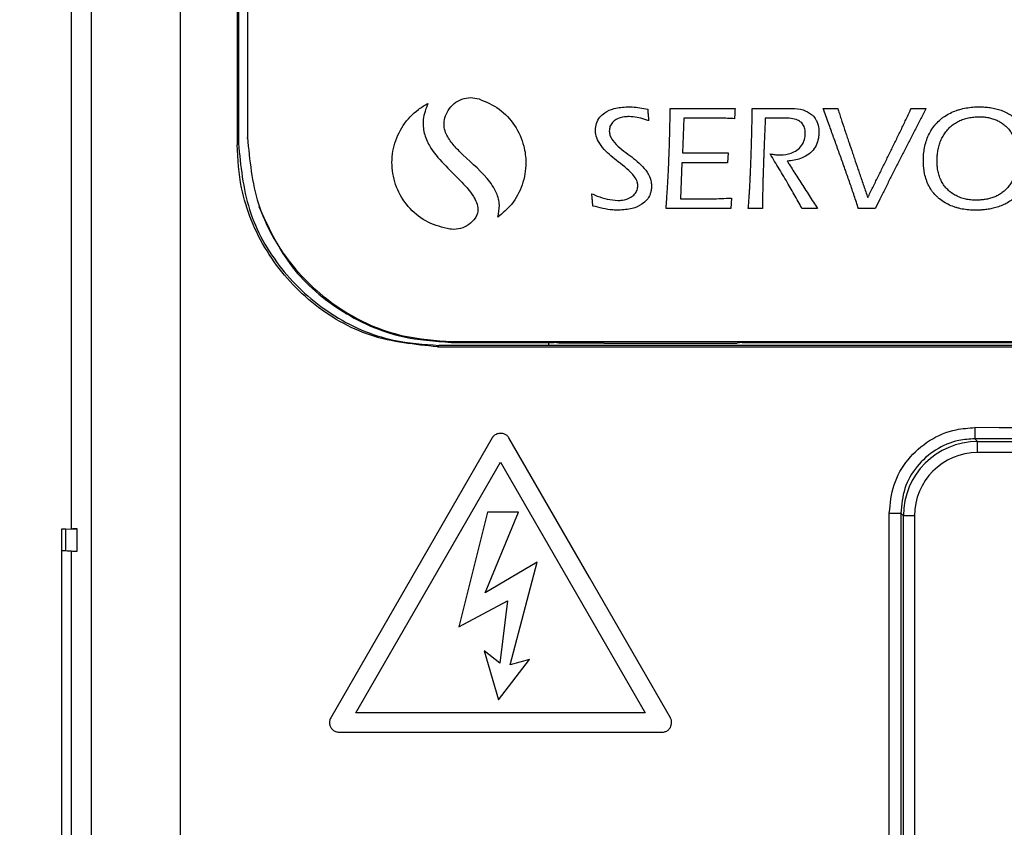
# Model space of a CAD drawing. Header units: millimetres. Extents: x -8 to 420, y 0 to 297.
# Tile 65 of 77: x 272 to 285, y 197 to 208. Entities that reach past the tile are written whole.
import ezdxf

# ---------------------------------------------------------------- set-up
doc = ezdxf.new("R2010")
doc.units = ezdxf.units.MM
doc.layers.add('10', color=7, linetype='Continuous')
doc.layers.add('SLD-0', color=7, linetype='Continuous')
doc.styles.add('SLDTEXTSTYLE2', font='TXT', dxfattribs={"width": 0.7})
doc.dimstyles.new('SLDDIMSTYLE0', dxfattribs={"dimtxt": 2.821533, "dimasz": 2.5, "dimexe": 0, "dimexo": 0.0625, "dimgap": 0.705383, "dimtad": 2, "dimlfac": 2, "dimrnd": 1e-09, "dimzin": 12, "dimdsep": 46, "dimtxsty": 'SLDTEXTSTYLE2', "dimsah": 1, "dimcen": 0.09, "dimadec": 0, "dimazin": 3, "dimtfac": 1, "dimtofl": 0, "dimtmove": 0, "dimatfit": 3, "dimfxl": 1, "dimfrac": 2, "dimtolj": 1, "dimtzin": 12, "dimarcsym": 0})
doc.dimstyles.new('SLDDIMSTYLE1', dxfattribs={"dimtxt": 2.645833, "dimasz": 2.5, "dimexe": 0, "dimexo": 0.0625, "dimgap": 0.661458, "dimtad": 2, "dimlfac": 2, "dimrnd": 1e-09, "dimzin": 4, "dimdsep": 46, "dimtxsty": 'SLDTEXTSTYLE2', "dimblk1": 'NONE', "dimblk2": 'NONE', "dimsah": 1, "dimcen": 0.09, "dimadec": 0, "dimazin": 1, "dimtfac": 1, "dimtofl": 0, "dimtmove": 0, "dimatfit": 3, "dimldrblk": 'NONE', "dimfxl": 1, "dimfrac": 2, "dimtolj": 1, "dimtzin": 12, "dimarcsym": 0})

# ---------------------------------------------------------------- blocks, each defined once
blk = doc.blocks.new('_D')
at = {"layer": '10'}
for p, q in [((297.178, 201.799), (297.178, 123.473)), ((272.546, 201.42), (272.546, 123.473)), ((272.546, 125.473), (297.178, 125.473))]:
    blk.add_line(p, q, dxfattribs=at)
for points in [[(272.546, 125.473), (275.046, 125.173), (275.046, 125.773)], [(297.178, 125.473), (294.678, 125.773), (294.678, 125.173)]]:
    blk.add_solid(points, dxfattribs=at)
at = {"layer": '10', "insert": (283.355, 128.883), "char_height": 2.6458, "attachment_point": 1, "style": 'SLDTEXTSTYLE2'}
blk.add_mtext('49', dxfattribs=at)
blk = doc.blocks.new('_D_1')
at = {"layer": '10'}
for p, q in [((284.928, 222.24), (256.075, 222.24)), ((258.075, 222.24), (258.075, 137.59)), ((284.928, 137.59), (256.075, 137.59))]:
    blk.add_line(p, q, dxfattribs=at)
for points in [[(258.075, 222.24), (257.775, 219.74), (258.375, 219.74)], [(258.075, 137.59), (258.375, 140.09), (257.775, 140.09)]]:
    blk.add_solid(points, dxfattribs=at)
at = {"layer": '10', "insert": (254.664, 177.323), "char_height": 2.6458, "attachment_point": 1, "rotation": 90, "style": 'SLDTEXTSTYLE2'}
blk.add_mtext('169.30', dxfattribs=at)
blk = doc.blocks.new('_NONE')
blk = doc.blocks.new('_D_2')
at = {"layer": '10'}
for p, q in [((280.49, 224.415), (245.483, 224.415)), ((247.483, 135.465), (247.483, 224.415)), ((280.49, 135.465), (245.483, 135.465))]:
    blk.add_line(p, q, dxfattribs=at)
for points in [[(247.483, 224.415), (247.183, 221.915), (247.783, 221.915)], [(247.483, 135.465), (247.783, 137.965), (247.183, 137.965)]]:
    blk.add_solid(points, dxfattribs=at)
at = {"layer": '10', "insert": (244.072, 177.323), "char_height": 2.6458, "attachment_point": 1, "rotation": 90, "style": 'SLDTEXTSTYLE2'}
blk.add_mtext('177.90', dxfattribs=at)

msp = doc.modelspace()

# ---------------------------------------------------------------- linework, layer by layer
at = {"layer": 'SLD-0', "color": 179, "linetype": 'Continuous', "lineweight": 25}
for p, q in [((272.6777, 215.9365), (272.6777, 201.4249)), ((274.1417, 213.817), (274.1417, 188.3145)), ((274.9083, 213.767), (274.9083, 206.5851)), ((274.9277, 213.767), (274.9277, 206.6046)), ((275.0485, 213.7757), (275.0485, 206.6819)), ((272.9497, 146.9092), (272.9497, 212.5865)), ((272.9514, 146.9174), (272.9514, 212.5954)), ((280.7349, 207.0758), (281.6076, 207.0758)), ((281.8379, 207.0758), (282.3268, 207.0758)), ((282.7915, 207.0758), (282.9875, 207.0758)), ((283.9753, 207.0758), (284.1773, 207.0758)), ((280.9168, 206.9425), (280.8985, 206.4799)), ((281.3288, 206.9425), (280.9168, 206.9425)), ((282.2601, 206.9445), (282.0137, 206.9445)), ((274.9083, 206.5851), (274.9147, 206.5915)), ((274.9147, 206.5915), (274.9277, 206.6046)), ((280.8985, 206.4799), (281.5147, 206.4799)), ((281.5147, 206.4799), (281.5066, 206.3446)), ((280.8925, 206.3446), (280.8723, 205.8598)), ((281.5066, 206.3446), (280.8925, 206.3446)), ((280.8723, 205.8598), (281.0359, 205.8598)), ((281.5591, 205.8699), (281.551, 205.7284)), ((281.551, 205.7284), (280.6783, 205.7284)), ((281.9773, 205.7284), (281.7834, 205.7284)), ((282.7166, 205.7284), (282.5066, 205.7284)), ((283.4925, 205.7284), (283.2643, 205.7284)), ((277.7994, 203.9402), (277.7897, 203.9305)), ((277.6235, 203.8902), (277.6043, 203.8708)), ((279.1027, 203.8902), (277.6235, 203.8902)), ((277.7897, 203.9305), (279.1725, 203.9305)), ((279.1027, 203.8902), (279.1027, 203.9305)), ((281.7527, 203.8902), (279.1027, 203.8902)), ((279.2303, 203.9189), (279.1725, 203.9305)), ((279.8449, 203.9197), (279.2303, 203.9189)), ((279.8449, 203.9197), (281.6346, 203.9172)), ((281.7023, 203.9306), (281.6346, 203.9172)), ((278.3401, 202.6464), (277.2528, 200.763)), ((279.6499, 200.7679), (278.5654, 202.6464)), ((284.8327, 202.6339), (284.8689, 202.5977)), ((284.8689, 202.5977), (293.3864, 202.5977)), ((284.8689, 202.4479), (284.8689, 202.5977)), ((293.3864, 202.4479), (284.8689, 202.4479)), ((277.4784, 200.6336), (278.4527, 202.3212)), ((278.4527, 202.3212), (279.4247, 200.6375)), ((278.2777, 201.6478), (277.8907, 200.1078)), ((278.2464, 200.5644), (278.6954, 201.6478)), ((278.6954, 201.6478), (278.2777, 201.6478)), ((283.6814, 178.7328), (283.6814, 201.6345)), ((283.6814, 201.6345), (283.8348, 201.6345)), ((283.8348, 201.6345), (283.8348, 178.7328)), ((283.8703, 201.599), (283.8348, 201.6345)), ((283.8703, 178.6973), (283.8703, 201.599)), ((284.0201, 201.599), (283.8703, 201.599)), ((284.0201, 201.599), (284.0201, 178.6973)), ((272.5462, 201.4203), (272.6962, 201.4255)), ((272.6073, 201.4203), (272.7573, 201.4255)), ((272.7573, 201.4255), (272.6962, 201.4255)), ((272.7573, 201.1255), (272.7573, 201.4255)), ((272.6073, 201.4203), (272.5462, 201.4203)), ((272.5462, 201.4203), (272.5462, 201.1308)), ((272.6073, 201.1308), (272.6073, 201.4203)), ((272.5462, 201.1308), (272.6962, 201.1255)), ((272.5462, 201.1308), (272.6073, 201.1308)), ((272.6073, 201.1308), (272.7573, 201.1255)), ((272.6777, 201.1262), (272.6777, 183.6249)), ((272.6962, 201.1255), (272.7573, 201.1255)), ((278.9431, 200.9747), (278.2464, 200.5644)), ((278.5823, 199.5944), (278.9431, 200.9747)), ((277.2528, 200.763), (276.1688, 198.8854)), ((280.7366, 198.8854), (279.6499, 200.7679)), ((276.5068, 198.9505), (277.4784, 200.6336)), ((279.4247, 200.6375), (280.3987, 198.9505)), ((277.8907, 200.1078), (278.5482, 200.4562)), ((278.5482, 200.4562), (278.4427, 199.6178)), ((278.2309, 199.7829), (278.4245, 199.1251)), ((278.4427, 199.6178), (278.2309, 199.7829)), ((278.4245, 199.1251), (278.8424, 199.667)), ((278.8424, 199.667), (278.5823, 199.5944)), ((280.3987, 198.9505), (276.5068, 198.9505)), ((276.2815, 198.6902), (280.624, 198.6902))]:
    msp.add_line(p, q, dxfattribs=at)
at = {"layer": 'SLD-0', "color": 8, "linetype": 'Continuous', "lineweight": 25}
msp.add_line((275.0485, 206.6819), (275.0387, 206.6721), dxfattribs=at)
at = {"layer": 'SLD-0', "color": 179, "linetype": 'Continuous', "lineweight": 25}
msp.add_arc((307.935, 202.751), 23.1027, 179.91897, 180.29048, dxfattribs=at)
for centre, major_axis, ratio, start_param, end_param in [((284.9277, 200.054), (52.2347, 0), 0.0522573, 1.3723853, 1.5726213), ((284.9277, 199.9042), (52.0847, 0), 0.0524078, 1.4076713, 1.5726213), ((284.8712, 201.5967), (-0.7085, 0.7085), 0.9980826, 5.4991567, 7.0672139), ((284.8712, 201.5967), (-0.6027, 0.6027), 0.9972647, 5.4991566, 7.0672127)]:
    msp.add_ellipse(centre, major_axis=major_axis, ratio=ratio, start_param=start_param, end_param=end_param, dxfattribs=at)
for points, knots in [([(277.7708, 205.4529), (277.6712, 205.4766), (277.4721, 205.5241), (277.2249, 205.7166), (277.0535, 205.9733), (276.9783, 206.2724), (277.0055, 206.5773), (277.1311, 206.8541), (277.3035, 207.0407), (277.4316, 207.1163), (277.474, 207.1413)], [0, 0, 0, 0, 0.1353046, 0.2706331, 0.4052636, 0.5384557, 0.6704399, 0.8021333, 0.9346003, 1, 1, 1, 1]), ([(277.474, 207.1413), (277.4477, 207.0702), (277.4003, 206.9416), (277.4177, 206.7406), (277.5088, 206.5316), (277.6845, 206.3254), (277.9012, 206.1179), (278.0588, 205.949), (278.133, 205.8097), (278.1525, 205.7263), (278.1432, 205.6519), (278.1217, 205.6161), (278.1115, 205.599)], [0, 0, 0, 0, 0.1243378, 0.2249258, 0.3251379, 0.4987062, 0.6706326, 0.827527, 0.8791568, 0.9312407, 0.9671039, 1, 1, 1, 1]), ([(277.7481, 207.0475), (277.7727, 207.08), (277.8219, 207.1451), (277.931, 207.204), (278.0496, 207.2276), (278.1265, 207.2109), (278.1635, 207.2028)], [0, 0, 0, 0, 0.2537799, 0.5074913, 0.7628304, 1, 1, 1, 1]), ([(278.1635, 207.2028), (278.2571, 207.1628), (278.4444, 207.0828), (278.6551, 206.8529), (278.7704, 206.596), (278.8053, 206.3191), (278.7578, 206.0435), (278.6208, 205.7857), (278.4796, 205.6663), (278.415, 205.6118)], [0, 0, 0, 0, 0.1530136, 0.3060626, 0.4582395, 0.5709953, 0.72195, 0.8728894, 1, 1, 1, 1]), ([(278.415, 205.6118), (278.4265, 205.6664), (278.4497, 205.7759), (278.3986, 205.9637), (278.2203, 206.2169), (277.9785, 206.4094), (277.7843, 206.6193), (277.7061, 206.7481), (277.6862, 206.8742), (277.7055, 206.97), (277.735, 207.0237), (277.7481, 207.0475)], [0, 0, 0, 0, 0.0966552, 0.1935928, 0.3298234, 0.6341372, 0.7330886, 0.8329571, 0.8927134, 0.9525712, 1, 1, 1, 1]), ([(279.7288, 206.7789), (279.7313, 206.811), (279.7364, 206.8753), (279.7837, 206.9589), (279.8649, 207.03), (279.9933, 207.0852), (280.1013, 207.0921), (280.1632, 207.096)], [0, 0, 0, 0, 0.1585238, 0.3179795, 0.4626782, 0.6917351, 1, 1, 1, 1]), ([(280.1632, 207.096), (280.1827, 207.0956), (280.2375, 207.0945), (280.3273, 207.0841), (280.397, 207.0719), (280.4319, 207.0658)], [0, 0, 0, 0, 0.215798, 0.6070496, 1, 1, 1, 1]), ([(280.4319, 207.0658), (280.4322, 207.0615), (280.4335, 207.0405), (280.4368, 207.0041), (280.4408, 206.9565), (280.4443, 206.9256), (280.446, 206.9102)], [0, 0, 0, 0, 0.0809665, 0.4041667, 0.7020628, 1, 1, 1, 1]), ([(280.6783, 205.7284), (280.6788, 205.7349), (280.6814, 205.7672), (280.6858, 205.8254), (280.6913, 205.9031), (280.6963, 205.9807), (280.701, 206.0584), (280.7054, 206.1361), (280.7093, 206.2138), (280.713, 206.2916), (280.7175, 206.3952), (280.7214, 206.4989), (280.7247, 206.6026), (280.727, 206.6804), (280.729, 206.7582), (280.7308, 206.836), (280.733, 206.9419), (280.7342, 207.0218), (280.7349, 207.0758)], [0, 0, 0, 0, 0.0144238, 0.0721225, 0.1298202, 0.1875197, 0.2452181, 0.302915, 0.360612, 0.418311, 0.476008, 0.5914063, 0.6491045, 0.7068024, 0.7645007, 0.8221976, 0.8798963, 1, 1, 1, 1]), ([(281.6076, 207.0758), (281.6072, 207.0729), (281.6055, 207.0582), (281.6041, 207.0275), (281.6015, 206.984), (281.6002, 206.9523), (281.5995, 206.9364)], [0, 0, 0, 0, 0.0639934, 0.317806, 0.6588763, 1, 1, 1, 1]), ([(281.7834, 205.7284), (281.784, 205.734), (281.7872, 205.7617), (281.7915, 205.8118), (281.7965, 205.8786), (281.8007, 205.9455), (281.8039, 206.0012), (281.8062, 206.0458), (281.8085, 206.0904), (281.8106, 206.1351), (281.8131, 206.1908), (281.815, 206.2355), (281.8173, 206.2912), (281.8195, 206.347), (281.8215, 206.4028), (281.8235, 206.4586), (281.825, 206.5033), (281.8268, 206.5591), (281.8281, 206.6037), (281.8298, 206.6595), (281.831, 206.7042), (281.8322, 206.7488), (281.8333, 206.7935), (281.8343, 206.8381), (281.8355, 206.8939), (281.8366, 206.9484), (281.8376, 207.0128), (281.8378, 207.0548), (281.8379, 207.0758)], [0, 0, 0, 0, 0.0124177, 0.0620966, 0.1117681, 0.161443, 0.2111136, 0.2359502, 0.2607868, 0.3104582, 0.3352964, 0.3849679, 0.4098043, 0.4594761, 0.5091492, 0.5339857, 0.5836562, 0.608493, 0.6581643, 0.6830016, 0.7326742, 0.7575095, 0.7823469, 0.8320167, 0.8568547, 0.9065255, 0.9532619, 1, 1, 1, 1]), ([(282.3268, 207.0758), (282.3398, 207.0757), (282.4054, 207.0752), (282.5168, 207.0692), (282.5979, 207.0178), (282.6338, 206.995)], [0, 0, 0, 0, 0.1215077, 0.6104578, 1, 1, 1, 1]), ([(282.6338, 206.995), (282.6386, 206.9908), (282.6623, 206.9697), (282.692, 206.9302), (282.7236, 206.8608), (282.7342, 206.8049), (282.7348, 206.7659), (282.7348, 206.7607)], [0, 0, 0, 0, 0.07208973, 0.36315547, 0.55466101, 0.94093771, 1, 1, 1, 1]), ([(283.2643, 205.7284), (283.2601, 205.7428), (283.2474, 205.786), (283.224, 205.8573), (283.1858, 205.971), (283.1367, 206.1128), (283.0869, 206.2542), (283.0367, 206.3956), (282.9963, 206.5086), (282.9456, 206.6498), (282.905, 206.7627), (282.8502, 206.9141), (282.8157, 207.0091), (282.7915, 207.0758)], [0, 0, 0, 0, 0.0315142, 0.0945371, 0.1575578, 0.2835958, 0.4096347, 0.4726546, 0.5986932, 0.6617114, 0.7877518, 0.8507701, 1, 1, 1, 1]), ([(282.9875, 207.0758), (282.991, 207.0639), (283.0017, 207.0281), (283.021, 206.9688), (283.052, 206.8741), (283.0837, 206.7795), (283.1154, 206.685), (283.1473, 206.5906), (283.1794, 206.4962), (283.2195, 206.3782), (283.2517, 206.2838), (283.2938, 206.1608), (283.3287, 206.0588), (283.3645, 205.9543), (283.3825, 205.9021), (283.3914, 205.8759)], [0, 0, 0, 0, 0.02953158, 0.08858914, 0.14764541, 0.26575549, 0.32481236, 0.38386786, 0.50197765, 0.56103221, 0.67914358, 0.73819789, 0.86910054, 0.93454896, 1, 1, 1, 1]), ([(283.3914, 205.8759), (283.3971, 205.8874), (283.4255, 205.9446), (283.4764, 206.0476), (283.5443, 206.1851), (283.6008, 206.2996), (283.6572, 206.4142), (283.7022, 206.5059), (283.7471, 206.5977), (283.7919, 206.6896), (283.8473, 206.8034), (283.9019, 206.917), (283.9393, 206.9961), (283.9576, 207.0358), (283.9659, 207.0544), (283.9697, 207.0629), (283.9722, 207.0687), (283.9741, 207.073), (283.9753, 207.0758)], [0, 0, 0, 0, 0.0287131, 0.1435716, 0.258427, 0.3732826, 0.4307119, 0.5455677, 0.6029965, 0.6604249, 0.775281, 0.8876282, 0.9438074, 0.9718996, 0.9859477, 0.9894611, 0.9929726, 1, 1, 1, 1]), ([(284.1773, 207.0758), (284.1711, 207.0643), (284.1526, 207.0298), (284.1103, 206.9488), (284.0623, 206.8561), (284.0145, 206.7632), (283.9668, 206.6703), (283.9074, 206.5541), (283.8481, 206.4378), (283.7889, 206.3214), (283.7417, 206.2283), (283.6828, 206.1118), (283.6358, 206.0186), (283.589, 205.9252), (283.5447, 205.8365), (283.513, 205.7707), (283.4925, 205.7284)], [0, 0, 0, 0, 0.0259098, 0.0777299, 0.1813676, 0.2331851, 0.2850042, 0.3886396, 0.4922777, 0.5440948, 0.6477312, 0.6995497, 0.8031871, 0.8550061, 0.9068237, 1, 1, 1, 1]), ([(284.8381, 205.7062), (284.8306, 205.7063), (284.7934, 205.7065), (284.7265, 205.7111), (284.6529, 205.7232), (284.5951, 205.7377), (284.5383, 205.7554), (284.4831, 205.7783), (284.4175, 205.8138), (284.3682, 205.8477), (284.3121, 205.8969), (284.2722, 205.9416), (284.2295, 206.0028), (284.2015, 206.0557), (284.1741, 206.1251), (284.1581, 206.1827), (284.1428, 206.2686), (284.1386, 206.3337), (284.1394, 206.4134), (284.1438, 206.4804), (284.1584, 206.5687), (284.1829, 206.6549), (284.2122, 206.7236), (284.2484, 206.7887), (284.283, 206.8376), (284.3324, 206.8934), (284.3769, 206.9335), (284.4373, 206.9771), (284.5021, 207.0144), (284.5711, 207.043), (284.6421, 207.0655), (284.7153, 207.0821), (284.8053, 207.094), (284.8661, 207.0954), (284.8966, 207.0961)], [0, 0, 0, 0, 0.0097999, 0.0490389, 0.0882864, 0.1078928, 0.1275002, 0.1667765, 0.186387, 0.2256917, 0.2453058, 0.2846318, 0.3042463, 0.3435655, 0.3631768, 0.4024663, 0.4220738, 0.4781746, 0.4879749, 0.5272139, 0.5664648, 0.6057296, 0.6450117, 0.664622, 0.703923, 0.7235355, 0.7628383, 0.7824497, 0.8217378, 0.8610112, 0.8806179, 0.9198697, 0.9597731, 1, 1, 1, 1]), ([(284.8966, 207.0961), (284.9028, 207.096), (284.9132, 207.096), (284.9298, 207.0956), (284.9651, 207.0942), (285.0211, 207.0893), (285.0949, 207.0764), (285.1672, 207.0566), (285.2254, 207.0339), (285.2814, 207.0063), (285.3348, 206.9737), (285.3836, 206.9345), (285.4282, 206.8908), (285.4684, 206.8428), (285.5085, 206.7793), (285.5349, 206.7226), (285.5563, 206.6639), (285.5726, 206.6036), (285.5835, 206.5371), (285.5886, 206.4776), (285.5897, 206.4366), (285.5893, 206.388), (285.5862, 206.3319), (285.5761, 206.2577), (285.5593, 206.1847), (285.5355, 206.1136), (285.504, 206.0454), (285.4648, 205.9814), (285.418, 205.9228), (285.3729, 205.8793), (285.3241, 205.8404), (285.2718, 205.8061), (285.2046, 205.7727), (285.1343, 205.7467), (285.0642, 205.7283), (284.9951, 205.7161), (284.9441, 205.7106), (284.8917, 205.707), (284.8618, 205.7066), (284.8381, 205.7062)], [0, 0, 0, 0, 0.0082356, 0.0137118, 0.0219474, 0.0549144, 0.0878875, 0.1208679, 0.1538573, 0.1703346, 0.2033372, 0.2363478, 0.2528275, 0.2858417, 0.318853, 0.351856, 0.3683339, 0.4013235, 0.4343036, 0.4572485, 0.4802742, 0.4885088, 0.5214733, 0.5544446, 0.5874194, 0.6204031, 0.6533964, 0.6863963, 0.7194028, 0.7524108, 0.7688901, 0.8018931, 0.8348879, 0.8678731, 0.9008502, 0.930582, 0.9604624, 0.9686978, 1, 1, 1, 1]), ([(280.1814, 206.9648), (280.1612, 206.964), (280.1012, 206.9618), (280.0207, 206.9379), (279.9551, 206.8868), (279.9204, 206.8322), (279.9165, 206.7908), (279.9147, 206.7708)], [0, 0, 0, 0, 0.1657972, 0.4917544, 0.6643619, 0.8381715, 1, 1, 1, 1]), ([(280.446, 206.9102), (280.4277, 206.916), (280.3759, 206.9327), (280.2885, 206.9575), (280.2173, 206.9623), (280.1814, 206.9648)], [0, 0, 0, 0, 0.2120791, 0.6026134, 1, 1, 1, 1]), ([(281.5995, 206.9364), (281.584, 206.9374), (281.5376, 206.9402), (281.4473, 206.9426), (281.3725, 206.9426), (281.3288, 206.9425)], [0, 0, 0, 0, 0.1716972, 0.5151293, 1, 1, 1, 1]), ([(282.0137, 206.9445), (282.0135, 206.9396), (282.0124, 206.9152), (282.0104, 206.8712), (282.0079, 206.8125), (282.0053, 206.7537), (282.0028, 206.695), (282.0004, 206.6363), (281.998, 206.5776), (281.996, 206.5287), (281.9941, 206.4798), (281.9926, 206.4406), (281.9908, 206.3917), (281.9894, 206.3525), (281.9877, 206.3036), (281.9864, 206.2644), (281.9851, 206.2253), (281.9839, 206.1861), (281.9827, 206.147), (281.9813, 206.098), (281.98, 206.0491), (281.9787, 205.9903), (281.9776, 205.9316), (281.9768, 205.8728), (281.9765, 205.8239), (281.9765, 205.7757), (281.977, 205.7472), (281.9773, 205.7284)], [0, 0, 0, 0, 0.0120749, 0.0603676, 0.1086588, 0.1569516, 0.2052429, 0.2535355, 0.3018263, 0.3501182, 0.374265, 0.4225569, 0.446702, 0.4949934, 0.5191397, 0.5674333, 0.5915775, 0.6157241, 0.6640177, 0.6881618, 0.7364532, 0.784747, 0.8330396, 0.8813313, 0.9296226, 0.9537694, 1, 1, 1, 1]), ([(282.551, 206.7426), (282.5505, 206.7555), (282.5492, 206.7914), (282.5329, 206.8441), (282.4952, 206.8903), (282.4382, 206.9253), (282.3574, 206.9441), (282.2935, 206.9444), (282.2601, 206.9445)], [0, 0, 0, 0, 0.09538851, 0.26547687, 0.39663801, 0.52737208, 0.75344295, 1, 1, 1, 1]), ([(284.8462, 205.8416), (284.8404, 205.8416), (284.8116, 205.8418), (284.7712, 205.845), (284.7142, 205.8539), (284.6693, 205.8651), (284.6148, 205.8843), (284.5728, 205.9039), (284.5235, 205.934), (284.4869, 205.9625), (284.454, 205.995), (284.4238, 206.03), (284.3978, 206.0685), (284.3711, 206.1197), (284.3499, 206.1736), (284.336, 206.2298), (284.328, 206.2797), (284.3239, 206.323), (284.3227, 206.3606), (284.3232, 206.4054), (284.3264, 206.4573), (284.3369, 206.5258), (284.3543, 206.593), (284.3749, 206.647), (284.4003, 206.6989), (284.4246, 206.7383), (284.4597, 206.7842), (284.4915, 206.8179), (284.5355, 206.8554), (284.5834, 206.888), (284.6353, 206.9137), (284.6893, 206.9342), (284.7459, 206.9496), (284.8164, 206.9608), (284.8644, 206.9621), (284.8886, 206.9627)], [0, 0, 0, 0, 0.0098036, 0.0490664, 0.0686797, 0.1079601, 0.1275759, 0.1668806, 0.1864991, 0.225826, 0.2454464, 0.2650683, 0.3043967, 0.3240152, 0.3633231, 0.4026091, 0.4222231, 0.4492703, 0.4764423, 0.4862444, 0.5254901, 0.5647466, 0.60401, 0.6432863, 0.6628996, 0.702195, 0.7218116, 0.7611199, 0.7807376, 0.8200471, 0.8593497, 0.8789654, 0.9182487, 0.9588876, 1, 1, 1, 1]), ([(284.8886, 206.9627), (284.8935, 206.9627), (284.9065, 206.9626), (284.9244, 206.962), (284.9569, 206.9598), (285.0005, 206.9546), (285.0481, 206.944), (285.0947, 206.9296), (285.1399, 206.9111), (285.1825, 206.8871), (285.2224, 206.859), (285.2594, 206.827), (285.2917, 206.7903), (285.3202, 206.7507), (285.3448, 206.7085), (285.3681, 206.6547), (285.3855, 206.5988), (285.3974, 206.5412), (285.4042, 206.4826), (285.4058, 206.4383), (285.4055, 206.3941), (285.4035, 206.3503), (285.3968, 206.2922), (285.3856, 206.2348), (285.3694, 206.1785), (285.3476, 206.1241), (285.32, 206.0724), (285.2864, 206.0244), (285.2469, 205.981), (285.202, 205.9432), (285.1526, 205.9115), (285.0998, 205.8861), (285.0442, 205.8668), (284.9867, 205.8532), (284.9427, 205.8469), (284.8986, 205.8429), (284.8714, 205.8417), (284.849, 205.8416), (284.8462, 205.8416)], [0, 0, 0, 0, 0.0082889, 0.0222144, 0.0305034, 0.0636918, 0.0968892, 0.1134725, 0.1466855, 0.1799066, 0.1964933, 0.2297229, 0.2629506, 0.2795362, 0.3127544, 0.3459641, 0.3791621, 0.4123527, 0.4458468, 0.4795614, 0.4878501, 0.5210217, 0.5541966, 0.587377, 0.6205671, 0.6537637, 0.6869717, 0.7201878, 0.7534123, 0.7866365, 0.8198578, 0.8530714, 0.8862748, 0.9198054, 0.9536289, 0.9619177, 0.9950938, 1, 1, 1, 1]), ([(280.2985, 206.0376), (280.2967, 206.0548), (280.2921, 206.0976), (280.2158, 206.2216), (280.046, 206.3461), (279.8703, 206.4899), (279.769, 206.619), (279.7326, 206.7102), (279.7297, 206.7622), (279.7288, 206.7789)], [0, 0, 0, 0, 0.05343114, 0.13250022, 0.44088873, 0.70229697, 0.83837403, 0.94828789, 1, 1, 1, 1]), ([(279.9147, 206.7708), (279.9167, 206.7514), (279.9214, 206.7053), (279.9955, 206.5851), (280.1626, 206.4651), (280.3384, 206.3297), (280.4431, 206.1969), (280.479, 206.1016), (280.4816, 206.0469), (280.4825, 206.0294)], [0, 0, 0, 0, 0.0600115, 0.1421691, 0.4261595, 0.6920946, 0.8303354, 0.9460496, 1, 1, 1, 1]), ([(282.2096, 206.4496), (282.2242, 206.45), (282.2885, 206.4516), (282.3833, 206.4746), (282.4765, 206.5376), (282.5291, 206.6123), (282.545, 206.6719), (282.5491, 206.7054), (282.5498, 206.7128), (282.5504, 206.722), (282.5509, 206.7314), (282.5509, 206.7388), (282.551, 206.7426)], [0, 0, 0, 0, 0.0869292, 0.3822803, 0.5630103, 0.7446463, 0.9117068, 0.9227129, 0.9447241, 0.9557293, 0.9778567, 1, 1, 1, 1]), ([(282.7348, 206.7607), (282.7347, 206.7524), (282.7346, 206.7399), (282.7333, 206.7191), (282.7317, 206.7025), (282.7294, 206.686), (282.7267, 206.6696), (282.717, 206.6245), (282.689, 206.5529), (282.6215, 206.4718), (282.5108, 206.4022), (282.4002, 206.3733), (282.3249, 206.3679), (282.3086, 206.3668)], [0, 0, 0, 0, 0.0384182, 0.0576297, 0.0960534, 0.1152597, 0.1344691, 0.1728997, 0.3280753, 0.4836563, 0.6509386, 0.9246776, 1, 1, 1, 1]), ([(277.6043, 203.8708), (277.2999, 203.9012), (276.6912, 203.9619), (275.8817, 204.4337), (275.2711, 205.1279), (274.9525, 205.8913), (274.9206, 206.3915), (274.9083, 206.5851)], [0, 0, 0, 0, 0.215783, 0.4315249, 0.6480772, 0.8637859, 1, 1, 1, 1]), ([(274.9277, 206.6046), (274.9572, 206.3022), (275.016, 205.6975), (275.4732, 204.8898), (276.1487, 204.2738), (276.9091, 203.9392), (277.4184, 203.9043), (277.6235, 203.8902)], [0, 0, 0, 0, 0.2120621, 0.4240468, 0.6379829, 0.8541641, 1, 1, 1, 1]), ([(275.0485, 206.6819), (275.0778, 206.3793), (275.1363, 205.7739), (275.5935, 204.9635), (276.2718, 204.3417), (277.0496, 203.9934), (277.5786, 203.9559), (277.7994, 203.9402)], [0, 0, 0, 0, 0.2089962, 0.4181867, 0.6298885, 0.84553, 1, 1, 1, 1]), ([(282.0783, 206.4638), (282.0864, 206.4626), (282.1121, 206.4588), (282.1557, 206.4519), (282.1916, 206.4504), (282.2096, 206.4496)], [0, 0, 0, 0, 0.1839307, 0.5912097, 1, 1, 1, 1]), ([(282.5066, 205.7284), (282.4986, 205.7446), (282.4746, 205.7929), (282.4306, 205.8714), (282.3769, 205.965), (282.3004, 206.0951), (282.2212, 206.2274), (282.1392, 206.3623), (282.0986, 206.4299), (282.0783, 206.4638)], [0, 0, 0, 0, 0.0634192, 0.1902277, 0.3170207, 0.443813, 0.721901, 0.8609495, 1, 1, 1, 1]), ([(282.3086, 206.3668), (282.3171, 206.3531), (282.3593, 206.2844), (282.4203, 206.1893), (282.4912, 206.0784), (282.5463, 205.9925), (282.6029, 205.9044), (282.6596, 205.8163), (282.6976, 205.7577), (282.7166, 205.7284)], [0, 0, 0, 0, 0.0638733, 0.3193509, 0.4470887, 0.5853152, 0.7235433, 0.8617718, 1, 1, 1, 1]), ([(279.6805, 205.9284), (279.7047, 205.9178), (279.7719, 205.8884), (279.888, 205.8483), (279.9834, 205.8412), (280.0319, 205.8376)], [0, 0, 0, 0, 0.21707344, 0.60245311, 1, 1, 1, 1]), ([(279.6945, 205.7628), (279.6941, 205.7672), (279.693, 205.7801), (279.6903, 205.8104), (279.6869, 205.8488), (279.6833, 205.891), (279.6814, 205.916), (279.6805, 205.9284)], [0, 0, 0, 0, 0.07842542, 0.23524651, 0.54889734, 0.77445062, 1, 1, 1, 1]), ([(280.0319, 205.8376), (280.0517, 205.8385), (280.1117, 205.8413), (280.1918, 205.8674), (280.2581, 205.9191), (280.293, 205.9749), (280.2967, 206.0171), (280.2985, 206.0376)], [0, 0, 0, 0, 0.1611279, 0.487446, 0.6609579, 0.8358405, 1, 1, 1, 1]), ([(280.4825, 206.0294), (280.4823, 206.0219), (280.4822, 206.0106), (280.4809, 205.9955), (280.4797, 205.9842), (280.478, 205.973), (280.4738, 205.9507), (280.4605, 205.9046), (280.4223, 205.8405), (280.3408, 205.7718), (280.2105, 205.7183), (280.1014, 205.7106), (280.0399, 205.7062)], [0, 0, 0, 0, 0.0368476, 0.055269, 0.0736845, 0.0921014, 0.1105235, 0.184425, 0.3254268, 0.466736, 0.6992274, 1, 1, 1, 1]), ([(281.0359, 205.8598), (281.0639, 205.8595), (281.1476, 205.8588), (281.2768, 205.8593), (281.4233, 205.8628), (281.5138, 205.8675), (281.5591, 205.8699)], [0, 0, 0, 0, 0.1601321, 0.480405, 0.7401393, 1, 1, 1, 1]), ([(275.2001, 205.7585), (275.3225, 205.4906), (275.5725, 204.9433), (276.266, 204.334), (277.0382, 203.9836), (277.5682, 203.9462), (277.7897, 203.9305)], [0, 0, 0, 0, 0.2585292, 0.5281193, 0.8028375, 1, 1, 1, 1]), ([(280.0399, 205.7062), (280.0139, 205.707), (279.9426, 205.7092), (279.8268, 205.7288), (279.7387, 205.7514), (279.6945, 205.7628)], [0, 0, 0, 0, 0.2223692, 0.6094727, 1, 1, 1, 1]), ([(278.1115, 205.599), (278.0845, 205.5684), (278.0305, 205.5072), (277.917, 205.4564), (277.8272, 205.4464), (277.7789, 205.4519), (277.7708, 205.4529)], [0, 0, 0, 0, 0.3116559, 0.6232293, 0.9367141, 1, 1, 1, 1]), ([(277.7994, 203.9402), (278.9805, 203.9402), (281.3482, 203.9402), (284.9221, 203.9402), (288.5016, 203.9402), (290.8694, 203.9402), (292.056, 203.9402)], [0, 0, 0, 0, 0.2494124, 0.5, 0.7494124, 1, 1, 1, 1]), ([(277.6043, 203.8708), (278.028, 203.8708), (279.4536, 203.8709), (281.8954, 203.871), (284.921, 203.871), (287.9399, 203.871), (290.3819, 203.8709), (291.8141, 203.8708), (292.2512, 203.8708)], [0, 0, 0, 0, 0.0872885, 0.293644, 0.4999995, 0.7049873, 0.9099751, 1, 1, 1, 1]), ([(281.7023, 203.9306), (282.7774, 203.9306), (284.9113, 203.9306), (287.0451, 203.9306), (288.1038, 203.9306)], [0, 0, 0, 0, 0.50385364, 1, 1, 1, 1]), ([(288.1027, 203.8902), (287.2441, 203.8902), (285.5246, 203.8902), (283.4054, 203.8902), (282.1489, 203.8902), (281.7527, 203.8902)], [0, 0, 0, 0, 0.40582842, 0.81267129, 1, 1, 1, 1]), ([(283.6814, 201.6345), (283.6942, 201.7639), (283.7197, 202.0228), (283.9186, 202.3676), (284.2112, 202.6273), (284.5346, 202.7642), (284.7479, 202.7782), (284.8324, 202.7837)], [0, 0, 0, 0, 0.2148535, 0.4298491, 0.6446997, 0.8593043, 1, 1, 1, 1]), ([(278.5654, 202.6464), (278.5575, 202.6573), (278.5416, 202.6791), (278.5051, 202.6992), (278.4626, 202.7088), (278.4153, 202.705), (278.373, 202.6858), (278.3497, 202.6623), (278.3416, 202.6489), (278.3401, 202.6464)], [0, 0, 0, 0, 0.1496222, 0.2988416, 0.4565121, 0.6367932, 0.8240023, 0.9675815, 1, 1, 1, 1]), ([(284.8327, 202.6339), (284.7594, 202.6291), (284.5744, 202.6171), (284.2938, 202.498), (284.0401, 202.2721), (283.8678, 201.9722), (283.8458, 201.747), (283.8348, 201.6345)], [0, 0, 0, 0, 0.140515, 0.3548777, 0.5696592, 0.7848146, 1, 1, 1, 1]), ([(276.1688, 198.8854), (276.164, 198.8755), (276.153, 198.8527), (276.1494, 198.8122), (276.1569, 198.778), (276.1662, 198.7603), (276.1688, 198.7553)], [0, 0, 0, 0, 0.2414102, 0.5584317, 0.8754601, 1, 1, 1, 1]), ([(280.7366, 198.7553), (280.7414, 198.7652), (280.7525, 198.7882), (280.7561, 198.829), (280.7484, 198.8632), (280.7391, 198.8807), (280.7366, 198.8854)], [0, 0, 0, 0, 0.2416246, 0.5621988, 0.8828465, 1, 1, 1, 1]), ([(276.1688, 198.7553), (276.1774, 198.7434), (276.1946, 198.7195), (276.2347, 198.6954), (276.2653, 198.692), (276.2815, 198.6902)], [0, 0, 0, 0, 0.3215679, 0.6430275, 1, 1, 1, 1]), ([(280.624, 198.6902), (280.6386, 198.6917), (280.6678, 198.6946), (280.7088, 198.7174), (280.7271, 198.7423), (280.7366, 198.7553)], [0, 0, 0, 0, 0.32298747, 0.64601158, 1, 1, 1, 1])]:
    msp.add_open_spline(points, degree=3, knots=knots, dxfattribs=at)

# ---------------------------------------------------------------- dimensions: what is measured, and where the dimension line sits
at = {"layer": '10'}
for base, p1, p2, picture, middle in [((247.4829, 135.4652), (280.49, 224.4152), (280.49, 135.4652), '_D_2', (247.4829, 181.0276)), ((258.0746, 222.2402), (284.9277, 137.5902), (284.9277, 222.2402), '_D_1', (258.0746, 181.0276))]:
    dim = msp.add_linear_dim(base=base, p1=p1, p2=p2, angle=90, dimstyle='SLDDIMSTYLE1', dxfattribs=at)
    dim.commit()
    dim.dimension.update_dxf_attribs({"geometry": picture, "text_midpoint": middle, "dimtype": 160})
dim = msp.add_linear_dim(base=(297.1777, 125.4726), p1=(272.5462, 201.4203), p2=(297.1777, 201.7989), text='49', dimstyle='SLDDIMSTYLE0', dxfattribs=at)
dim.commit()
dim.dimension.update_dxf_attribs({"geometry": '_D', "text_midpoint": (284.59, 125.4726), "dimtype": 160})

doc.saveas('drawing.dxf')
